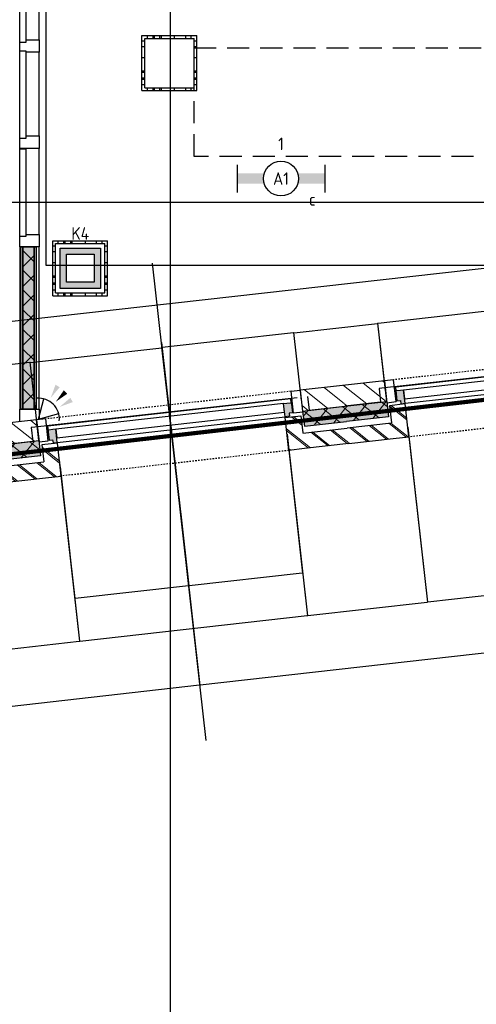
# Model space of a CAD drawing. Header units: millimetres. Extents: x -38031 to 110605, y -22066 to 88711.
# Tile 6 of 150: x 15775 to 19058, y -2261 to 4811. Entities that reach past the tile are written whole.
import ezdxf
from ezdxf.enums import TextEntityAlignment as Align

# ---------------------------------------------------------------- set-up
doc = ezdxf.new("R2010")
doc.units = ezdxf.units.MM
doc.header["$LTSCALE"] = 50
doc.set_wipeout_variables(frame=1)
for name, pattern in [('HIDDEN', [9.525, 6.35, -3.175]), ('HIDDEN2', [4.7625, 3.175, -1.5875]), ('STYLE_01', [0.41664, 0.20828, -0.20836]), ('STYLE_06', [1.04164, 0.625, -0.20828, 0.06943, -0.13893])]:
    doc.linetypes.add(name, pattern=pattern)
for name, color, linetype in [('AL$1A---_ALGEMEEN', 8, 'Continuous'), ('AM$1A---_ARCERING', 8, 'Continuous'), ('Bouwkundig', 8, 'Continuous'), ('brandscheiding', 5, 'HIDDEN'), ('EL6222--', 3, 'Continuous'), ('EL6311--', 3, 'Continuous'), ('EL6521--', 3, 'Continuous'), ('LICHT_TEXT018', 1, 'Continuous'), ('stramien', 1, 'Continuous'), ('versterkte strook', 7, 'Continuous'), ('Vloerdoos', 3, 'Continuous'), ('Vloerdoos (1e)', 51, 'Continuous'), ('Vloerdoos OUD', 51, 'Continuous')]:
    doc.layers.add(name, color=color, linetype=linetype)
doc.styles.add('Arial', font='ARIAL.TTF')
doc.styles.add('BURO-018', font='iso.shx', dxfattribs={"height": 90})
doc.dimstyles.new('VyA', dxfattribs={"dimtxt": 2.272868, "dimasz": 2.120801, "dimexe": 1.5, "dimexo": 1.59, "dimgap": 0.5, "dimtad": 1, "dimdec": 0, "dimzin": 11, "dimtxsty": 'Arial', "dimblk": 'VW_SLASH', "dimcen": 0, "dimdle": 1, "dimazin": 0, "dimtfac": 0.8, "dimtdec": 0, "dimtix": 1, "dimtmove": 0, "dimatfit": 0, "dimldrblk": 'VW_FILLEDARROW', "dimfxl": 0, "dimfrac": 2, "dimtolj": 1, "dimtzin": 11, "dimarcsym": 0})
pattern_1 = [(135, (0, 0), (70.7107, 70.7107), []), (45, (299.34, -299.34), (70.7107, -70.7107), [])]
pattern_2 = [(45, (0, 0), (70.7107, -70.7107), []), (45, (7.07, -7.07), (70.7107, -70.7107), [])]
pattern_3 = [(45, (0, 0), (70.7107, -70.7107), [])]

# ---------------------------------------------------------------- blocks, each defined once
blk = doc.blocks.new('E00060')
at = {"color": 0, "linetype": 'Continuous'}
for q in [(-1.5, 3.6), (1.5, 3.6)]:
    blk.add_line((0, 1), q, dxfattribs=at)
blk.add_arc((0, 1), 3, 40.5288, 139.4712, dxfattribs=at)
for points in [[(-1.76, 6.21), (-1.08, 6.39), (-0.91, 4.38)], [(-0.35, 6.49), (0.35, 6.49), (0, 4.5)], [(1.08, 6.39), (1.76, 6.21), (0.91, 4.38)]]:
    blk.add_solid(points, dxfattribs=at)
at = {"color": 0, "linetype": 'Continuous', "style": 'BURO-018'}
for tag, p in [('E_TEXT1', (0, 9)), ('E_TEXT2', (5, 4))]:
    blk.add_attdef(tag, text='', height=1.8, dxfattribs=at).set_placement(p, align=Align.MIDDLE)
at = {"color": 0, "linetype": 'Continuous', "style": 'BURO-018', "flags": 1}
blk.add_attdef('E_MATCODE', text='', height=1.8, dxfattribs=at).set_placement((0, 0), align=Align.MIDDLE)
blk = doc.blocks.new('VLOERDOOS')
at = {"layer": 'Vloerdoos'}
for p, q in [((0, 395), (395, 395)), ((0, 395), (0, 0)), ((0, 355), (20, 355)), ((20, 375), (20, 20)), ((20, 375), (375, 375)), ((40, 375), (40, 395)), ((80, 375), (80, 395)), ((90, 375), (90, 395)), ((130, 375), (130, 395)), ((140, 375), (140, 395)), ((235, 375), (235, 395)), ((315, 375), (315, 395)), ((355, 375), (355, 395)), ((375, 375), (375, 20)), ((375, 355), (395, 355)), ((395, 395), (395, 0)), ((0, 315), (20, 315)), ((0, 305), (20, 305)), ((375, 315), (395, 315)), ((375, 305), (395, 305)), ((0, 265), (20, 265)), ((0, 255), (20, 255)), ((375, 265), (395, 265)), ((375, 255), (395, 255)), ((0, 160), (20, 160)), ((375, 160), (395, 160)), ((0, 80), (20, 80)), ((375, 80), (395, 80)), ((0, 40), (20, 40)), ((0, 0), (395, 0)), ((20, 20), (375, 20)), ((40, 0), (40, 20)), ((80, 0), (80, 20)), ((90, 0), (90, 20)), ((130, 0), (130, 20)), ((140, 0), (140, 20)), ((235, 0), (235, 20)), ((315, 0), (315, 20)), ((355, 0), (355, 20)), ((375, 40), (395, 40))]:
    blk.add_line(p, q, dxfattribs=at)
blk = doc.blocks.new('1115B6630')
at = {"color": 0}
for p, q in [((-6.3, 2), (-6.3, -2)), ((6.3, 2), (6.3, -2))]:
    blk.add_line(p, q, dxfattribs=at)
at = {"color": 0, "linetype": 'Continuous'}
blk.add_circle((0, 0), 2.5, dxfattribs=at)
at = {"color": 0}
for points in [[(-2.5, 0.75), (-6.3, 0.75), (-2.5, -0.75), (-6.3, -0.75)], [(2.5, 0.75), (6.3, 0.75), (2.5, -0.75), (6.3, -0.75)]]:
    blk.add_solid(points, dxfattribs=at)
at = {"color": 0, "linetype": 'Continuous', "style": 'BURO-018'}
for tag, p in [('E_GKAST', (0, 8)), ('E_GROEP', (0, 5)), ('E_SGROEP', (4.5, 5)), ('E_ARMCODE', (0, 0)), ('E_SLET', (4.5, -3))]:
    blk.add_attdef(tag, text='', height=1.8, dxfattribs=at).set_placement(p, align=Align.MIDDLE)
blk = doc.blocks.new('E00414')
at = {"color": 0, "linetype": 'Continuous'}
for p, q in [((-2.9, -2.9), (-2.9, 2.9)), ((-2.9, 2.9), (2.9, 2.9)), ((2.9, 2.9), (2.9, -2.9)), ((-2, 2), (2, 2)), ((-2, -2), (-2, 2)), ((2, 2), (2, -2)), ((2, -2), (-2, -2)), ((2.9, -2.9), (-2.9, -2.9))]:
    blk.add_line(p, q, dxfattribs=at)
at = {"color": 0}
for points in [[(-2.9, 2.9), (2.9, 2.9), (-2, 2), (2, 2)], [(-2, -2), (-2.9, -2.9), (-2, 2), (-2.9, 2.9)], [(2, 2), (2.9, 2.9), (2, -2), (2.9, -2.9)], [(2, -2), (2.9, -2.9), (-2, -2), (-2.9, -2.9)]]:
    blk.add_solid(points, dxfattribs=at)
at = {"color": 0, "linetype": 'Continuous', "style": 'BURO-018'}
for tag, p in [('E_GKAST', (0, 8)), ('E_GROEP', (0, 5)), ('E_SGROEP', (4.5, 5))]:
    blk.add_attdef(tag, text='', height=1.8, dxfattribs=at).set_placement(p, align=Align.MIDDLE)
at = {"color": 0, "linetype": 'Continuous', "style": 'BURO-018', "flags": 1}
for tag, p in [('E_VERMCODE', (13, 5)), ('E_MATCODE', (0, 0))]:
    blk.add_attdef(tag, text='', height=1.8, dxfattribs=at).set_placement(p, align=Align.MIDDLE)
blk = doc.blocks.new('Group-49')
at = {"layer": 'AM$1A---_ARCERING', "linetype": 'Continuous', "lineweight": 0}
for points in [[(-131, -10771.01), (-116, -10771.01), (-116, -11936.01), (-131, -11936.01)], [(-116, -10771.01), (-35, -10771.01), (-35, -11936.01), (-116, -11936.01)], [(-35, -10771.01), (-20, -10771.01), (-20, -11936.01), (-35, -11936.01)]]:
    blk.add_hatch(color=256, dxfattribs=at).paths.add_polyline_path(points)
at = {"layer": 'AM$1A---_ARCERING', "linetype": 'Continuous', "lineweight": 5}
h = blk.add_hatch(dxfattribs=at)
h.set_pattern_fill('ISOLATIE', color=256, style=0, pattern_type=2)
h.set_pattern_definition(pattern_1)
h.paths.add_polyline_path([(-116, -10771.01), (-35, -10771.01), (-35, -11936.01), (-116, -11936.01)])
at = {"layer": 'AL$1A---_ALGEMEEN', "color": 0}
for points in [[(-131, -10771.01), (-116, -10771.01), (-116, -11936.01), (-131, -11936.01)], [(-116, -10771.01), (-35, -10771.01), (-35, -11936.01), (-116, -11936.01)], [(-35, -10771.01), (-20, -10771.01), (-20, -11936.01), (-35, -11936.01)]]:
    blk.add_lwpolyline(points, close=True, dxfattribs=at)
blk = doc.blocks.new('32x_hout-mk 821-p')
at = {"layer": 'AL$1A---_ALGEMEEN', "color": 0}
blk.add_lwpolyline([(-139, -12026), (0, -12010.4), (0, -7993.3), (-139, -7993.3)], close=True, dxfattribs=at)
at = {"color": 0}
for points in [[(0, -9283.3), (0, -9373.3), (-139, -9373.3), (-139, -9283.3)], [(0, -9973.3), (0, -10063.3), (-139, -10063.3), (-139, -9973.3)], [(0, -10681), (0, -10771), (-139, -10771), (-139, -10681)], [(0, -11936), (0, -12011.8), (-139, -12027.4), (-139, -11936)]]:
    blk.add_wipeout(points, dxfattribs=at).dxf.layer = 'AL$1A---_ALGEMEEN'
at = {"layer": 'AL$1A---_ALGEMEEN', "color": 0}
for points in [[(0, -9283.3), (0, -9373.3), (-139, -9373.3), (-139, -9283.3)], [(0, -9973.3), (0, -10063.3), (-139, -10063.3), (-139, -9973.3)], [(0, -10681), (0, -10771), (-139, -10771), (-139, -10681)], [(0, -11936), (0, -12011.8), (-139, -12027.4), (-139, -11936)]]:
    blk.add_lwpolyline(points, close=True, dxfattribs=at)
blk.add_blockref('Group-49', (0, 0), dxfattribs=at)
at = {"color": 0}
for points in [[(-139, -8671.7), (-94, -8671.7), (-94, -9301.7), (-139, -9301.7)], [(-139, -9361.7), (-94, -9361.7), (-94, -9991.7), (-139, -9991.7)], [(-139, -10066.7), (-94, -10066.7), (-94, -10696.7), (-139, -10696.7)]]:
    blk.add_wipeout(points, dxfattribs=at).dxf.layer = 'AL$1A---_ALGEMEEN'
at = {"layer": 'AL$1A---_ALGEMEEN', "color": 0}
for points in [[(-139, -8671.7), (-94, -8671.7), (-94, -9301.7), (-139, -9301.7)], [(-139, -9361.7), (-94, -9361.7), (-94, -9991.7), (-139, -9991.7)], [(-139, -10066.7), (-94, -10066.7), (-94, -10696.7), (-139, -10696.7)]]:
    blk.add_lwpolyline(points, close=True, dxfattribs=at)
blk = doc.blocks.new('zijdetail kozijn 2kops')
at = {"color": 0}
blk.add_wipeout([(-63, 420), (-130, 420), (-130, 262), (-63, 262)], dxfattribs=at).dxf.layer = 'AL$1A---_ALGEMEEN'
at = {"layer": 'AM$1A---_ARCERING', "linetype": 'Continuous', "lineweight": 0}
blk.add_hatch(color=256, dxfattribs=at).paths.add_polyline_path([(-54.2, 338), (-54.2, 366), (-56, 366), (-56, 266), (-31, 266), (-31, 243), (0, 243), (0, 338), (-22, 338)])
at = {"layer": 'AL$1A---_ALGEMEEN', "color": 0}
for points in [[(-63, 420), (-130, 420), (-130, 262), (-63, 262)], [(-54.2, 338), (-54.2, 366), (-56, 366), (-56, 266), (-31, 266), (-31, 243), (0, 243), (0, 338), (-22, 338)]]:
    blk.add_lwpolyline(points, close=True, dxfattribs=at)
blk = doc.blocks.new('31x_alu-bg-mk105b-p')
at = {"color": 0}
blk.add_wipeout([(-338, 1648), (-338, 0), (-276, 0), (-276, 1648)], dxfattribs=at).dxf.layer = 'AL$1A---_ALGEMEEN'
at = {"layer": 'AL$1A---_ALGEMEEN', "color": 0}
blk.add_lwpolyline([(-338, 1648), (-338, 0), (-276, 0), (-276, 1648)], close=True, dxfattribs=at)
at = {"layer": 'AL$1A---_ALGEMEEN', "color": 0, "xscale": -1, "rotation": 90}
blk.add_blockref('zijdetail kozijn 2kops', (0, 1648), dxfattribs=at)
at = {"layer": 'AL$1A---_ALGEMEEN', "color": 0, "rotation": 90}
blk.add_blockref('zijdetail kozijn 2kops', (0, 0), dxfattribs=at)
at = {"layer": 'AL$1A---_ALGEMEEN', "color": 0, "linetype": 'STYLE_01'}
blk.add_line((-420, 1711), (-420, -63), dxfattribs=at)
at = {"layer": 'AL$1A---_ALGEMEEN', "color": 0}
blk.add_line((-366, 1702.2), (-366, -54.2), dxfattribs=at)
at = {"color": 0}
for points in [[(0, 1648), (-238, 1648), (-238, 1761), (-114, 1761), (-113, 1761), (-113, 2082), (0, 2082), (0, 1761)], [(0, 0), (-238, 0), (-238, -113), (-114, -113), (-113, -113), (-113, -434), (0, -434), (0, -113)]]:
    blk.add_wipeout(points, dxfattribs=at).dxf.layer = 'AL$1A---_ALGEMEEN'
at = {"layer": 'AM$1A---_ARCERING', "linetype": 'Continuous', "lineweight": 0}
for points in [[(-270, 1778), (-160, 1778), (-160, 2082), (-270, 2082)], [(-270, -130), (-160, -130), (-160, -434), (-270, -434)]]:
    blk.add_hatch(color=256, dxfattribs=at).paths.add_polyline_path(points)
at = {"layer": 'AM$1A---_ARCERING', "linetype": 'Continuous', "lineweight": 5}
h = blk.add_hatch(dxfattribs=at)
h.set_pattern_fill('ISOLATIE', color=256, style=0, pattern_type=2)
h.set_pattern_definition(pattern_1)
h.paths.add_polyline_path([(-270, 1778), (-160, 1778), (-160, 2082), (-270, 2082)])
h = blk.add_hatch(dxfattribs=at)
h.set_pattern_fill('BAKSTEEN', color=256, style=0, pattern_type=2)
h.set_pattern_definition(pattern_2)
h.paths.add_polyline_path([(0, 1648), (-238, 1648), (-238, 1761), (-114, 1761), (-113, 1761), (-113, 2082), (0, 2082), (0, 1761)])
h = blk.add_hatch(dxfattribs=at)
h.set_pattern_fill('BAKSTEEN', color=256, style=0, pattern_type=2)
h.set_pattern_definition(pattern_2)
h.paths.add_polyline_path([(0, 0), (-238, 0), (-238, -113), (-114, -113), (-113, -113), (-113, -434), (0, -434), (0, -113)])
h = blk.add_hatch(dxfattribs=at)
h.set_pattern_fill('ISOLATIE', color=256, style=0, pattern_type=2)
h.set_pattern_definition(pattern_1)
h.paths.add_polyline_path([(-270, -130), (-160, -130), (-160, -434), (-270, -434)])
at = {"layer": 'AL$1A---_ALGEMEEN', "color": 0}
for p, q in [((-270, 2082), (-270, 1778)), ((-113, 1761), (-113, 2082)), ((-243, 0), (-243, 1648)), ((-270, -434), (-270, -130)), ((-113, -113), (-113, -434))]:
    blk.add_line(p, q, dxfattribs=at)
at = {"layer": 'AL$1A---_ALGEMEEN', "color": 0, "linetype": 'STYLE_01'}
blk.add_line((0, 1648), (0, -17.4), dxfattribs=at)
at = {"layer": 'AL$1A---_ALGEMEEN', "color": 0, "flags": 128}
for points in [[(-270, 1778), (-160, 1778), (-160, 2082)], [(0, 2082), (0, 1761), (0, 1648)], [(0, 1648), (-238, 1648), (-238, 1761), (-114, 1761)], [(0, 0), (-238, 0), (-238, -113), (-114, -113)], [(0, -434), (0, -113), (0, 0)], [(-270, -130), (-160, -130), (-160, -434)]]:
    blk.add_lwpolyline(points, dxfattribs=at)
at = {"color": 0}
for points in [[(-270, 1778), (-270, 2082), (-420, 2082), (-420, 1778)], [(-270, -130), (-420, -130), (-420, -434), (-270, -434)]]:
    blk.add_wipeout(points, dxfattribs=at).dxf.layer = 'AL$1A---_ALGEMEEN'
at = {"layer": 'AM$1A---_ARCERING', "linetype": 'Continuous', "lineweight": 5}
h = blk.add_hatch(dxfattribs=at)
h.set_pattern_fill('KALKZANDSTEEN', color=256, style=0, pattern_type=2)
h.set_pattern_definition(pattern_3)
h.paths.add_polyline_path([(-270, 1778), (-270, 2082), (-420, 2082), (-420, 1778)])
h = blk.add_hatch(dxfattribs=at)
h.set_pattern_fill('KALKZANDSTEEN', color=256, style=0, pattern_type=2)
h.set_pattern_definition(pattern_3)
h.paths.add_polyline_path([(-270, -130), (-420, -130), (-420, -434), (-270, -434)])
at = {"layer": 'AL$1A---_ALGEMEEN', "color": 0}
for p, q in [((-270, 1778), (-270, 2082)), ((-369.5, 1750.2), (-369.5, -174)), ((-270, -434), (-270, -130))]:
    blk.add_line(p, q, dxfattribs=at)
at = {"layer": 'AL$1A---_ALGEMEEN', "color": 0, "flags": 128}
for points in [[(-420, 2082), (-420, 1778), (-270, 1778)], [(-270, -130), (-420, -130), (-420, -434)]]:
    blk.add_lwpolyline(points, dxfattribs=at)
at = {"layer": 'AL$1A---_ALGEMEEN', "color": 0}
for points in [[(-369, 1824), (-270, 1824), (-270, 2082)], [(-369, -174), (-270, -174), (-270, -433)]]:
    blk.add_lwpolyline(points, dxfattribs=at)
blk = doc.blocks.new('VW_SLASH')
at = {"layer": 'AL$1A---_ALGEMEEN', "color": 0, "linetype": 'ByBlock', "lineweight": -2}
blk.add_line((0, 0), (-1, 0), dxfattribs=at)
at = {"layer": 'AL$1A---_ALGEMEEN', "color": 0, "linetype": 'ByBlock', "lineweight": 5}
blk.add_line((0.5, 0.5), (-0.5, -0.5), dxfattribs=at)
blk = doc.blocks.new('*D1989')
at = {"layer": 'AL$1A---_ALGEMEEN', "color": 0, "lineweight": -2}
for p, q in [((-70004.5, -204), (-70004.5, -1464.8)), ((-68356.5, -204), (-68356.5, -1464.8)), ((-70002.4, -1463.3), (-68358.6, -1463.3))]:
    blk.add_line(p, q, dxfattribs=at)
at = {"layer": 'AL$1A---_ALGEMEEN', "color": 0, "lineweight": -2, "xscale": 2.12080078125, "yscale": 2.12080078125, "zscale": 2.12080078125, "rotation": 180}
blk.add_blockref('VW_SLASH', (-70004.5, -1463.3), dxfattribs=at)
at = {"layer": 'AL$1A---_ALGEMEEN', "color": 0, "lineweight": -2, "xscale": 2.12080078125, "yscale": 2.12080078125, "zscale": 2.12080078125}
blk.add_blockref('VW_SLASH', (-68356.5, -1463.3), dxfattribs=at)
blk = doc.blocks.new('VW_FILLEDARROW')
at = {"layer": 'AL$1A---_ALGEMEEN', "color": 0, "lineweight": -2}
blk.add_solid([(0, 0), (0.5, 0.5), (0.5, -0.5)], dxfattribs=at)
blk = doc.blocks.new('*D1990')
at = {"layer": 'AL$1A---_ALGEMEEN', "color": 0, "lineweight": -2}
for p, q in [((-70872.5, -199), (-70872.5, -1464.8)), ((-70004.5, -199), (-70004.5, -1464.8)), ((-70870.4, -1463.3), (-70006.6, -1463.3))]:
    blk.add_line(p, q, dxfattribs=at)
at = {"layer": 'AL$1A---_ALGEMEEN', "color": 0, "lineweight": -2, "xscale": 2.12080078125, "yscale": 2.12080078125, "zscale": 2.12080078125, "rotation": 180}
blk.add_blockref('VW_SLASH', (-70872.5, -1463.3), dxfattribs=at)
at = {"layer": 'AL$1A---_ALGEMEEN', "color": 0, "lineweight": -2, "xscale": 2.12080078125, "yscale": 2.12080078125, "zscale": 2.12080078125}
blk.add_blockref('VW_SLASH', (-70004.5, -1463.3), dxfattribs=at)
blk = doc.blocks.new('*D1991')
at = {"layer": 'AL$1A---_ALGEMEEN', "color": 0, "lineweight": -2}
for p, q in [((-72520.5, -179), (-72520.5, -1464.8)), ((-70872.5, -152.6), (-70872.5, -1464.8)), ((-72518.4, -1463.3), (-70874.6, -1463.3))]:
    blk.add_line(p, q, dxfattribs=at)
at = {"layer": 'AL$1A---_ALGEMEEN', "color": 0, "lineweight": -2, "xscale": 2.12080078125, "yscale": 2.12080078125, "zscale": 2.12080078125, "rotation": 180}
blk.add_blockref('VW_SLASH', (-72520.5, -1463.3), dxfattribs=at)
at = {"layer": 'AL$1A---_ALGEMEEN', "color": 0, "lineweight": -2, "xscale": 2.12080078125, "yscale": 2.12080078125, "zscale": 2.12080078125}
blk.add_blockref('VW_SLASH', (-70872.5, -1463.3), dxfattribs=at)
blk = doc.blocks.new('*D1992')
at = {"layer": 'AL$1A---_ALGEMEEN', "color": 0, "lineweight": -2}
for p, q in [((-73388.5, -158.6), (-73388.5, -1464.8)), ((-72520.5, -204), (-72520.5, -1464.8)), ((-73386.4, -1463.3), (-72522.6, -1463.3))]:
    blk.add_line(p, q, dxfattribs=at)
at = {"layer": 'AL$1A---_ALGEMEEN', "color": 0, "lineweight": -2, "xscale": 2.12080078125, "yscale": 2.12080078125, "zscale": 2.12080078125, "rotation": 180}
blk.add_blockref('VW_SLASH', (-73388.5, -1463.3), dxfattribs=at)
at = {"layer": 'AL$1A---_ALGEMEEN', "color": 0, "lineweight": -2, "xscale": 2.12080078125, "yscale": 2.12080078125, "zscale": 2.12080078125}
blk.add_blockref('VW_SLASH', (-72520.5, -1463.3), dxfattribs=at)
blk = doc.blocks.new('*D2070')
at = {"layer": 'AL$1A---_ALGEMEEN', "color": 0, "lineweight": -2}
for p, q in [((-71696.5, 603.4), (-71696.5, -1876.5)), ((-67923, 453.4), (-67923, -1876.5)), ((-67925.1, -1875), (-71694.4, -1875))]:
    blk.add_line(p, q, dxfattribs=at)
at = {"layer": 'AL$1A---_ALGEMEEN', "color": 0, "lineweight": -2, "xscale": 2.12080078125, "yscale": 2.12080078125, "zscale": 2.12080078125, "rotation": 180}
blk.add_blockref('VW_SLASH', (-71696.5, -1875), dxfattribs=at)
at = {"layer": 'AL$1A---_ALGEMEEN', "color": 0, "lineweight": -2, "xscale": 2.12080078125, "yscale": 2.12080078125, "zscale": 2.12080078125}
blk.add_blockref('VW_SLASH', (-67923, -1875), dxfattribs=at)
blk = doc.blocks.new('*D2071')
at = {"layer": 'AL$1A---_ALGEMEEN', "color": 0, "lineweight": -2}
for p, q in [((-75470, 603.4), (-75470, -1876.5)), ((-71696.5, 453.4), (-71696.5, -1876.5)), ((-71698.6, -1875), (-75467.9, -1875))]:
    blk.add_line(p, q, dxfattribs=at)
at = {"layer": 'AL$1A---_ALGEMEEN', "color": 0, "lineweight": -2, "xscale": 2.12080078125, "yscale": 2.12080078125, "zscale": 2.12080078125, "rotation": 180}
blk.add_blockref('VW_SLASH', (-75470, -1875), dxfattribs=at)
at = {"layer": 'AL$1A---_ALGEMEEN', "color": 0, "lineweight": -2, "xscale": 2.12080078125, "yscale": 2.12080078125, "zscale": 2.12080078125}
blk.add_blockref('VW_SLASH', (-71696.5, -1875), dxfattribs=at)
blk = doc.blocks.new('*D2200')
at = {"layer": 'AL$1A---_ALGEMEEN', "color": 0, "lineweight": -2}
for p, q in [((-70872.5, -204), (-70872.5, -1156.5)), ((-71696.5, -639), (-71696.5, -1156.5)), ((-71694.4, -1155), (-70874.6, -1155))]:
    blk.add_line(p, q, dxfattribs=at)
at = {"layer": 'AL$1A---_ALGEMEEN', "color": 0, "lineweight": -2, "xscale": 2.12080078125, "yscale": 2.12080078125, "zscale": 2.12080078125, "rotation": 180}
blk.add_blockref('VW_SLASH', (-71696.5, -1155), dxfattribs=at)
at = {"layer": 'AL$1A---_ALGEMEEN', "color": 0, "lineweight": -2, "xscale": 2.12080078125, "yscale": 2.12080078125, "zscale": 2.12080078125}
blk.add_blockref('VW_SLASH', (-70872.5, -1155), dxfattribs=at)
blk = doc.blocks.new('*D2201')
at = {"layer": 'AL$1A---_ALGEMEEN', "color": 0, "lineweight": -2}
for p, q in [((-72520.5, -152.6), (-72520.5, -1156.5)), ((-71696.5, -514), (-71696.5, -1156.5)), ((-71698.6, -1155), (-72518.4, -1155))]:
    blk.add_line(p, q, dxfattribs=at)
at = {"layer": 'AL$1A---_ALGEMEEN', "color": 0, "lineweight": -2, "xscale": 2.12080078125, "yscale": 2.12080078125, "zscale": 2.12080078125, "rotation": 180}
blk.add_blockref('VW_SLASH', (-72520.5, -1155), dxfattribs=at)
at = {"layer": 'AL$1A---_ALGEMEEN', "color": 0, "lineweight": -2, "xscale": 2.12080078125, "yscale": 2.12080078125, "zscale": 2.12080078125}
blk.add_blockref('VW_SLASH', (-71696.5, -1155), dxfattribs=at)
blk = doc.blocks.new('*D2215')
at = {"layer": 'AL$1A---_ALGEMEEN', "color": 0, "lineweight": -2}
for p, q in [((-73258.5, 72.6), (-73258.5, 566.5)), ((-72650.5, 46.6), (-72650.5, 566.5)), ((-72652.6, 565), (-73256.4, 565))]:
    blk.add_line(p, q, dxfattribs=at)
at = {"layer": 'AL$1A---_ALGEMEEN', "color": 0, "lineweight": -2, "xscale": 2.12080078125, "yscale": 2.12080078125, "zscale": 2.12080078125, "rotation": 180}
blk.add_blockref('VW_SLASH', (-73258.5, 565), dxfattribs=at)
at = {"layer": 'AL$1A---_ALGEMEEN', "color": 0, "lineweight": -2, "xscale": 2.12080078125, "yscale": 2.12080078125, "zscale": 2.12080078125}
blk.add_blockref('VW_SLASH', (-72650.5, 565), dxfattribs=at)
blk = doc.blocks.new('*D2216')
at = {"layer": 'AL$1A---_ALGEMEEN', "color": 0, "lineweight": -2}
for p, q in [((-72650.5, 76.6), (-72650.5, 566.5)), ((-71696.5, 254.1), (-71696.5, 566.5)), ((-72648.4, 565), (-71698.6, 565))]:
    blk.add_line(p, q, dxfattribs=at)
at = {"layer": 'AL$1A---_ALGEMEEN', "color": 0, "lineweight": -2, "xscale": 2.12080078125, "yscale": 2.12080078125, "zscale": 2.12080078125, "rotation": 180}
blk.add_blockref('VW_SLASH', (-72650.5, 565), dxfattribs=at)
at = {"layer": 'AL$1A---_ALGEMEEN', "color": 0, "lineweight": -2, "xscale": 2.12080078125, "yscale": 2.12080078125, "zscale": 2.12080078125}
blk.add_blockref('VW_SLASH', (-71696.5, 565), dxfattribs=at)
blk = doc.blocks.new('*D2217')
at = {"layer": 'AL$1A---_ALGEMEEN', "color": 0, "lineweight": -2}
for p, q in [((-70134.5, 76.6), (-70134.5, 566.5)), ((-68226.5, 76.6), (-68226.5, 566.5)), ((-68228.6, 565), (-70132.4, 565))]:
    blk.add_line(p, q, dxfattribs=at)
at = {"layer": 'AL$1A---_ALGEMEEN', "color": 0, "lineweight": -2, "xscale": 2.12080078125, "yscale": 2.12080078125, "zscale": 2.12080078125, "rotation": 180}
blk.add_blockref('VW_SLASH', (-70134.5, 565), dxfattribs=at)
at = {"layer": 'AL$1A---_ALGEMEEN', "color": 0, "lineweight": -2, "xscale": 2.12080078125, "yscale": 2.12080078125, "zscale": 2.12080078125}
blk.add_blockref('VW_SLASH', (-68226.5, 565), dxfattribs=at)
blk = doc.blocks.new('*D2218')
at = {"layer": 'AL$1A---_ALGEMEEN', "color": 0, "lineweight": -2}
for p, q in [((-70742.5, 76.6), (-70742.5, 566.5)), ((-70134.5, 1.6), (-70134.5, 566.5)), ((-70740.4, 565), (-70136.6, 565))]:
    blk.add_line(p, q, dxfattribs=at)
at = {"layer": 'AL$1A---_ALGEMEEN', "color": 0, "lineweight": -2, "xscale": 2.12080078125, "yscale": 2.12080078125, "zscale": 2.12080078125, "rotation": 180}
blk.add_blockref('VW_SLASH', (-70742.5, 565), dxfattribs=at)
at = {"layer": 'AL$1A---_ALGEMEEN', "color": 0, "lineweight": -2, "xscale": 2.12080078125, "yscale": 2.12080078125, "zscale": 2.12080078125}
blk.add_blockref('VW_SLASH', (-70134.5, 565), dxfattribs=at)
blk = doc.blocks.new('*D2219')
at = {"layer": 'AL$1A---_ALGEMEEN', "color": 0, "lineweight": -2}
for p, q in [((-71696.5, 566.6), (-71696.5, 566.5)), ((-70742.5, 76.6), (-70742.5, 566.5)), ((-70744.6, 565), (-71694.4, 565))]:
    blk.add_line(p, q, dxfattribs=at)
at = {"layer": 'AL$1A---_ALGEMEEN', "color": 0, "lineweight": -2, "xscale": 2.12080078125, "yscale": 2.12080078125, "zscale": 2.12080078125, "rotation": 180}
blk.add_blockref('VW_SLASH', (-71696.5, 565), dxfattribs=at)
at = {"layer": 'AL$1A---_ALGEMEEN', "color": 0, "lineweight": -2, "xscale": 2.12080078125, "yscale": 2.12080078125, "zscale": 2.12080078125}
blk.add_blockref('VW_SLASH', (-70742.5, 565), dxfattribs=at)
blk = doc.blocks.new('VLOERDOOS (1e)')
at = {"layer": 'Vloerdoos OUD'}
for p, q in [((0, 395), (395, 395)), ((0, 395), (0, 0)), ((0, 355), (20, 355)), ((20, 375), (20, 20)), ((20, 375), (375, 375)), ((40, 375), (40, 395)), ((80, 375), (80, 395)), ((90, 375), (90, 395)), ((130, 375), (130, 395)), ((140, 375), (140, 395)), ((235, 375), (235, 395)), ((315, 375), (315, 395)), ((355, 375), (355, 395)), ((375, 375), (375, 20)), ((375, 355), (395, 355)), ((395, 395), (395, 0)), ((0, 315), (20, 315)), ((0, 305), (20, 305)), ((375, 315), (395, 315)), ((375, 305), (395, 305)), ((0, 265), (20, 265)), ((0, 255), (20, 255)), ((375, 265), (395, 265)), ((375, 255), (395, 255)), ((0, 160), (20, 160)), ((375, 160), (395, 160)), ((0, 80), (20, 80)), ((375, 80), (395, 80)), ((0, 40), (20, 40)), ((0, 0), (395, 0)), ((20, 20), (375, 20)), ((40, 0), (40, 20)), ((80, 0), (80, 20)), ((90, 0), (90, 20)), ((130, 0), (130, 20)), ((140, 0), (140, 20)), ((235, 0), (235, 20)), ((315, 0), (315, 20)), ((355, 0), (355, 20)), ((375, 40), (395, 40))]:
    blk.add_line(p, q, dxfattribs=at)
blk = doc.blocks.new('metselwerk zo gevel 2150+')
at = {"layer": 'AL$1A---_ALGEMEEN', "color": 0, "rotation": 269.9998022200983}
blk.add_blockref('31x_alu-bg-mk105b-p', (-72520.5, -269.99716), dxfattribs=at)
at = {"layer": 'AL$1A---_ALGEMEEN', "color": 0}
blk.add_line((-71696.5, -2275.00786), (-71696.5, 1174.99214), dxfattribs=at)
at = {"layer": 'AL$1A---_ALGEMEEN', "color": 0, "rotation": 269.9998022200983}
blk.add_blockref('31x_alu-bg-mk105b-p', (-70004.50027, -269.99716), dxfattribs=at)
at = {"layer": 'AL$1A---_ALGEMEEN', "color": 0}
for base, p1, p2, override, picture, middle in [((-75470, -1875.00786), (-71696.5, 454.99214), (-75470, 604.99214), {"dimtxt": 2.272868, "dimgap": 25, "dimdec": 1, "dimlfac": 50, "dimpost": '<>', "dimtxsty": 'Arial', "dimtmove": 2}, '*D2071', (-73583.25, -1848.8474)), ((-73258.49882, 564.99214), (-72650.49891, 45.05307), (-73258.49882, 70.99671), {"dimtxt": 2.272868, "dimgap": 25, "dimdec": 1, "dimlfac": 50, "dimpost": '<>', "dimtxsty": 'Arial', "dimtmove": 2}, '*D2215', (-72954.49887, 591.15338)), ((-71696.5, 564.99214), (-72650.49881, 75.00329), (-71696.5, 252.55464), {"dimtxt": 2.272868, "dimgap": 25, "dimdec": 1, "dimlfac": 50, "dimpost": '<>', "dimtxsty": 'Arial', "dimtmove": 2}, '*D2216', (-72173.4994, 591.35803)), ((-71696.49855, 564.99214), (-70742.49881, 74.99671), (-71696.49855, 564.99214), {"dimtxt": 2.272868, "dimgap": 25, "dimdec": 1, "dimlfac": 50, "dimpost": '<>', "dimtxsty": 'Arial', "dimtmove": 2}, '*D2219', (-71219.49868, 591.1526)), ((-72520.49977, -1463.28595), (-73388.49961, -157.00323), (-72520.49977, -202.44536), {"dimtxt": 2.272868, "dimgap": 25, "dimlfac": 50, "dimpost": '7K-V=<>', "dimtxsty": 'Arial', "dimtmove": 2}, '*D1992', (-72954.49969, -1437.12471)), ((-70872.49959, -1463.28595), (-72520.49968, -177.44536), (-70872.49959, -151.00284), {"dimtxt": 2.272868, "dimgap": 25, "dimlfac": 50, "dimpost": '13K+V=<>', "dimtxsty": 'Arial', "dimtmove": 2}, '*D1991', (-71696.49963, -1437.12471)), ((-72520.49959, -1155.00786), (-71696.5, -512.44536), (-72520.49959, -150.99716), {"dimtxt": 2.272868, "dimgap": 25, "dimlfac": 50, "dimpost": '<>', "dimtxsty": 'Arial', "dimtmove": 2}, '*D2201', (-72108.49979, -1128.8474)), ((-70872.49977, -1155.00786), (-71696.5, -637.44536), (-70872.49977, -202.44536), {"dimtxt": 2.272868, "dimgap": 25, "dimlfac": 50, "dimpost": '<>', "dimtxsty": 'Arial', "dimtmove": 2}, '*D2200', (-71284.49988, -1128.8474))]:
    dim = blk.add_linear_dim(base=base, p1=p1, p2=p2, dimstyle='VyA', override=override, dxfattribs=at)
    dim.commit()
    dim.dimension.update_dxf_attribs({"geometry": picture, "text_midpoint": middle})
for base, p1, p2, override, picture, middle in [((-71696.5, -1875.00786), (-67923, 454.99214), (-71696.5, 604.99214), {"dimtxt": 2.272868, "dimgap": 25, "dimdec": 1, "dimlfac": 50, "dimpost": '<>', "dimtxsty": 'Arial', "dimtmove": 2}, '*D2070', (-69809.75, -1848.8474)), ((-70134.49934, 564.99214), (-70742.49881, 74.99671), (-70134.49934, 0.00329), {"dimtxt": 2.272868, "dimgap": 25, "dimdec": 1, "dimlfac": 50, "dimpost": '<>', "dimtxsty": 'Arial', "dimtmove": 2}, '*D2218', (-70438.49908, 591.15338)), ((-70134.49908, 564.99214), (-68226.49908, 74.99671), (-70134.49908, 75.00329), {"dimtxt": 2.272868, "dimgap": 25, "dimdec": 1, "dimlfac": 50, "dimpost": '<>', "dimtxsty": 'Arial', "dimtmove": 2}, '*D2217', (-69180.49908, 591.1526)), ((-70004.50002, -1463.28595), (-70872.49975, -197.44237), (-70004.50002, -197.44536), {"dimtxt": 2.272868, "dimgap": 25, "dimlfac": 50, "dimpost": '7K-V=<>', "dimtxsty": 'Arial', "dimtmove": 2}, '*D1990', (-70438.49989, -1437.12471)), ((-68356.50004, -1463.28595), (-70004.50004, -202.44536), (-68356.50004, -202.44536), {"dimtxt": 2.272868, "dimgap": 25, "dimlfac": 50, "dimpost": '13K+V=<>', "dimtxsty": 'Arial', "dimtmove": 2}, '*D1989', (-69180.50004, -1437.12471))]:
    dim = blk.add_linear_dim(base=base, p1=p1, p2=p2, dimstyle='VyA', override=override, dxfattribs=at)
    dim.commit()
    dim.dimension.update_dxf_attribs({"geometry": picture, "text_midpoint": middle})
blk = doc.blocks.new('200254 W 210e 19-03-2008')
at = {"layer": 'AL$1A---_ALGEMEEN'}
blk.add_lwpolyline([(19354.03, 3076.89), (19468.24, 3076.89), (19468.24, 3088.89), (19582.45, 3088.89), (19582.45, 3100.89), (19582.45, 3465.23), (19427.55, 3465.23), (19427.55, 3388.87), (19442.23, 3388.87), (19442.23, 3325.25), (19427.55, 3325.25), (19409.25, 3325.25), (19302.45, 3326.35), (19302.45, 3298.45), (19354.03, 3298.45)], close=True, dxfattribs=at)
at = {"layer": 'AL$1A---_ALGEMEEN', "xscale": 0.02, "yscale": 0.02, "zscale": 0.02}
blk.add_blockref('32x_hout-mk 821-p', (19353.03, 3294.95), dxfattribs=at)
at = {"layer": 'AL$1A---_ALGEMEEN', "xscale": 0.02, "yscale": 0.02, "zscale": 0.02, "rotation": 6.40755072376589}
blk.add_blockref('metselwerk zo gevel 2150+', (20796.95, 3213.85), dxfattribs=at)
at = {"layer": 'stramien', "linetype": 'STYLE_06', "ltscale": 50}
for p, q in [((19371.95, 2703.35), (19371.95, 4240.03)), ((19007.75, 3085.95), (21069.72, 3085.95))]:
    blk.add_line(p, q, dxfattribs=at)

msp = doc.modelspace()

# ---------------------------------------------------------------- block references
at = {"layer": 'Bouwkundig', "xscale": 50, "yscale": 50, "zscale": 50}
msp.add_blockref('200254 W 210e 19-03-2008', (-951737.5, -150797.3), dxfattribs=at)

# ---------------------------------------------------------------- next in the draw order: linework, layer by layer
at = {"layer": 'brandscheiding', "const_width": 30}
msp.add_lwpolyline([(16856.8, 29400.9), (9918.6, 29400.9), (9918.6, 23072), (10144.2, 23072), (10144.2, 1050.4), (22471.5, 2466.1), (22576.5, 2046.6), (26416.4, 2497), (26391.8, 2816.1), (58146.5, 6594.8)], dxfattribs=at)
at = {"layer": 'LICHT_TEXT018', "linetype": 'HIDDEN2'}
msp.add_lwpolyline([(20228.6, 4609.1), (20228.6, 3829.8), (17028.6, 3829.8), (17028.6, 4609.1), (20228.6, 4609.1)], dxfattribs=at)
at = {"layer": 'versterkte strook'}
msp.add_line((8732.7, 1860.9), (101326.6, 12259.4), dxfattribs=at)

# ---------------------------------------------------------------- next in the draw order: block references
at = {"layer": 'EL6222--'}
ref = msp.add_blockref('E00414', (16210.6, 3026.1), dxfattribs=dict(at, xscale=50, yscale=50, zscale=50))
ref.add_attrib('E_GROEP', 'K4', dxfattribs={"layer": '0', "color": 1, "linetype": 'Continuous', "height": 90, "style": 'BURO-018'}).set_placement((16210.6, 3276.1), align=Align.MIDDLE)
at = {"layer": 'EL6311--'}
ref = msp.add_blockref('1115B6630', (17653.6, 3669.9), dxfattribs=dict(at, xscale=50, yscale=50, zscale=50))
ref.add_attrib('E_ARMCODE', 'A1', dxfattribs={"layer": '0', "color": 1, "linetype": 'Continuous', "height": 90, "style": 'BURO-018'}).set_placement((17653.6, 3669.9), align=Align.MIDDLE)
ref.add_attrib('E_SLET', 'c', dxfattribs={"layer": '0', "color": 1, "linetype": 'Continuous', "height": 90, "style": 'BURO-018'}).set_placement((17878.6, 3519.9), align=Align.MIDDLE)
ref.add_attrib('E_GROEP', '1', dxfattribs={"layer": '0', "color": 1, "linetype": 'Continuous', "height": 90, "style": 'BURO-018'}).set_placement((17653.6, 3919.9), align=Align.MIDDLE)
at = {"layer": 'EL6521--', "xscale": 50.0000000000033, "yscale": 50, "zscale": 50, "rotation": 315}
msp.add_blockref('E00060', (15875.1, 1907.2), dxfattribs=at)
at = {"layer": 'Vloerdoos', "rotation": 90}
msp.add_blockref('VLOERDOOS', (16407.5, 2828.9), dxfattribs=at)
at = {"layer": 'Vloerdoos (1e)', "rotation": 90}
msp.add_blockref('VLOERDOOS (1e)', (17048.6, 4302.3), dxfattribs=at)

doc.saveas('drawing.dxf')
